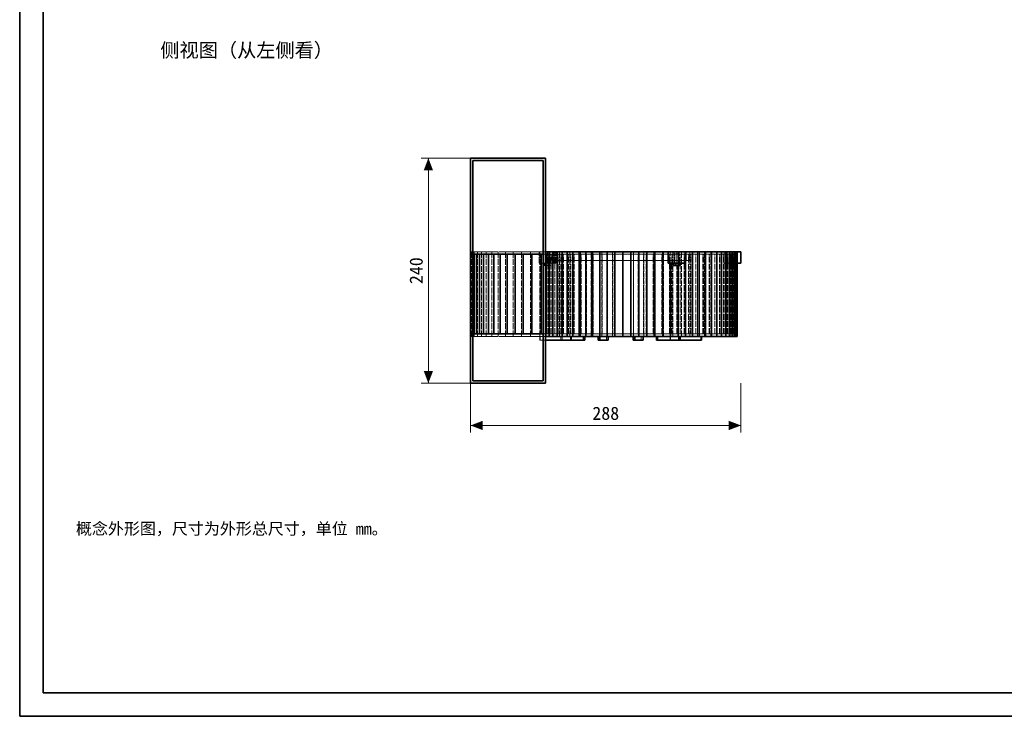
# Model space of a CAD drawing. Header units: millimetres. Extents: x 0 to 420, y 0 to 297.
# Tile 1 of 3: x 0 to 210, y 0 to 148. Entities that reach past the tile are written whole.
import ezdxf
from ezdxf.enums import TextEntityAlignment as Align

# ---------------------------------------------------------------- set-up
doc = ezdxf.new("R2010")
doc.units = ezdxf.units.MM
doc.linetypes.add('DASHED', pattern=[1.524, 1.27, -0.254])
for name, color, linetype, lineweight, true_color in [('DIM', 7, 'Continuous', 18, 0x1e5aa0), ('FRAME', 7, 'Continuous', 35, 0x3c3c3c), ('HIDDEN', 7, 'DASHED', 13, 0x969696), ('OUTLINE', 7, 'Continuous', 35, 0x141414), ('TEXT', 7, 'Continuous', 18, 0x141414)]:
    doc.layers.add(name, color=color, linetype=linetype, lineweight=lineweight, true_color=true_color)
doc.styles.add('ZH', font='simsun.ttc')

msp = doc.modelspace()

# ---------------------------------------------------------------- hatches: boundary and pattern name
at = {"layer": 'DIM'}
for points in [[(87.16, 119), (86.18, 116.4), (88.15, 116.4)], [(87.16, 71), (88.15, 73.6), (86.18, 73.6)], [(96.16, 62), (98.76, 61.01), (98.76, 62.99)], [(153.84, 62), (151.24, 62.99), (151.24, 61.01)]]:
    msp.add_hatch(color=7, dxfattribs=at).paths.add_polyline_path(points)

# ---------------------------------------------------------------- linework, layer by layer
for points in [[(96.16, 119), (85.66, 119)], [(87.16, 71), (87.16, 119)], [(96.16, 71), (85.66, 71)], [(96.16, 71), (96.16, 60.5)], [(153.84, 71), (153.84, 60.5)], [(96.16, 62), (153.84, 62)]]:
    msp.add_lwpolyline(points, dxfattribs=at)
at = {"layer": 'FRAME'}
for points in [[(0, 0), (420, 0), (420, 297), (0, 297)], [(5, 5), (415, 5), (415, 292), (5, 292)]]:
    msp.add_lwpolyline(points, close=True, dxfattribs=at)
at = {"layer": 'HIDDEN'}
for points in [[(96.16, 99), (96.16, 119)], [(96.66, 98.5), (96.66, 118.5)], [(111.66, 98.5), (111.66, 118.5)], [(112.16, 99), (112.16, 119)], [(96.16, 99), (112.16, 99)], [(96.45, 99), (96.16, 99)], [(96.16, 81), (96.16, 99)], [(96.93, 99), (96.45, 99)], [(96.45, 81), (96.45, 99)], [(97.61, 99), (96.93, 99)], [(96.93, 81), (96.93, 99)], [(98.47, 99), (97.61, 99)], [(97.61, 81), (97.61, 99)], [(99.51, 99), (98.47, 99)], [(98.47, 81), (98.47, 99)], [(100.71, 99), (99.51, 99)], [(99.51, 81), (99.51, 99)], [(102.08, 99), (100.71, 99)], [(100.71, 81), (100.71, 99)], [(103.6, 99), (102.08, 99)], [(102.08, 81), (102.08, 99)], [(105.26, 99), (103.6, 99)], [(103.6, 81), (103.6, 99)], [(107.04, 99), (105.26, 99)], [(105.26, 81), (105.26, 99)], [(108.94, 99), (107.04, 99)], [(107.04, 81), (107.04, 99)], [(110.93, 99), (108.94, 99)], [(108.94, 81), (108.94, 99)], [(114.37, 99), (113.77, 99), (113.17, 99), (112.57, 99), (111.97, 99), (111.37, 99), (110.77, 99)], [(110.77, 99), (111.07, 99), (111.37, 99), (111.67, 99), (111.97, 99), (112.27, 99), (112.57, 99)], [(110.77, 96.6), (110.77, 99)], [(112.57, 99), (110.93, 99)], [(110.93, 81), (110.93, 99)], [(113.09, 99), (112.92, 99), (112.75, 99), (112.57, 99), (112.4, 99), (112.23, 99), (112.05, 99)], [(112.05, 99), (112.23, 99), (112.4, 99), (112.57, 99), (112.75, 99), (112.92, 99), (113.09, 99)], [(112.05, 96.6), (112.05, 99)], [(112.16, 98.5), (112.16, 99)], [(112.57, 96.6), (112.57, 99)], [(113.09, 96.6), (113.09, 99)], [(115.16, 99), (113.97, 99)], [(113.97, 99), (114.04, 99), (114.1, 99), (114.17, 99), (114.24, 99), (114.31, 99), (114.37, 99)], [(113.97, 96.6), (113.97, 99)], [(142.16, 99), (140.95, 99), (139.73, 99), (138.51, 99), (137.3, 99), (136.08, 99), (134.86, 99), (133.64, 99), (132.43, 99), (131.21, 99), (129.99, 99), (128.77, 99), (127.56, 99), (126.34, 99), (125.12, 99), (123.9, 99), (122.69, 99), (121.47, 99), (120.25, 99), (119.03, 99), (117.82, 99), (116.6, 99), (115.38, 99), (114.16, 99)], [(114.16, 99), (115.38, 99), (116.6, 99), (117.82, 99), (119.03, 99), (120.25, 99), (121.47, 99), (122.69, 99), (123.9, 99), (125.12, 99), (126.34, 99), (127.56, 99), (128.77, 99), (129.99, 99), (131.21, 99), (132.43, 99), (133.64, 99), (134.86, 99), (136.08, 99), (137.3, 99), (138.51, 99), (139.73, 99), (140.95, 99), (142.16, 99)], [(114.16, 97.2), (114.16, 99)], [(114.37, 96.6), (114.37, 99)], [(117.37, 99), (115.16, 99)], [(115.16, 81), (115.16, 99)], [(119.61, 99), (117.37, 99)], [(117.37, 81), (117.37, 99)], [(121.89, 99), (119.61, 99)], [(119.61, 81), (119.61, 99)], [(124.17, 99), (121.89, 99)], [(121.89, 81), (121.89, 99)], [(126.45, 99), (124.17, 99)], [(124.17, 81), (124.17, 99)], [(128.71, 99), (126.45, 99)], [(126.45, 81), (126.45, 99)], [(130.94, 99), (128.71, 99)], [(128.71, 81), (128.71, 99)], [(133.13, 99), (130.94, 99)], [(130.94, 81), (130.94, 99)], [(135.25, 99), (133.13, 99)], [(133.13, 81), (133.13, 99)], [(137.3, 99), (135.25, 99)], [(135.25, 81), (135.25, 99)], [(139.27, 99), (137.3, 99)], [(137.3, 81), (137.3, 99)], [(138.34, 99), (138.74, 99)], [(138.74, 99), (138.67, 99), (138.6, 99), (138.54, 99), (138.47, 99), (138.4, 99), (138.34, 99)], [(138.74, 96.6), (138.74, 99)], [(141.14, 99), (139.27, 99)], [(139.27, 81), (139.27, 99)], [(140.66, 99), (140.48, 99), (140.31, 99), (140.14, 99), (139.96, 99), (139.79, 99), (139.62, 99)], [(139.62, 99), (139.79, 99), (139.96, 99), (140.14, 99), (140.31, 99), (140.48, 99), (140.66, 99)], [(139.62, 96.6), (139.62, 99)], [(141.94, 99), (141.64, 99), (141.35, 99), (141.06, 99), (140.77, 99), (140.48, 99), (140.19, 99)], [(140.19, 99), (140.44, 99)], [(140.19, 96.6), (140.19, 99)], [(140.44, 99), (141.94, 99)], [(140.44, 96.08), (140.44, 99)], [(140.66, 96.6), (140.66, 99)], [(142.9, 99), (141.14, 99)], [(141.14, 81), (141.14, 99)], [(142.16, 97.2), (142.16, 99)], [(144.54, 99), (142.9, 99)], [(142.9, 81), (142.9, 99)], [(146.06, 99), (144.54, 99)], [(144.54, 81), (144.54, 99)], [(147.44, 99), (146.06, 99)], [(146.06, 81), (146.06, 99)], [(148.68, 99), (147.44, 99)], [(147.44, 81), (147.44, 99)], [(149.77, 99), (148.68, 99)], [(148.68, 81), (148.68, 99)], [(150.24, 99), (149.77, 99)], [(149.77, 81), (149.77, 99)], [(153.84, 99), (153.24, 99), (152.64, 99), (152.04, 99), (151.44, 99), (150.84, 99), (150.24, 99)], [(150.24, 96.6), (150.24, 99)], [(151.5, 99), (150.9, 99)], [(150.9, 99), (151.25, 99), (151.61, 99), (151.96, 99), (152.31, 99), (152.66, 99), (153.02, 99)], [(150.9, 96.6), (150.9, 99)], [(152.12, 99), (151.5, 99)], [(151.5, 81), (151.5, 99)], [(152.56, 99), (152.38, 99), (152.21, 99), (152.04, 99), (151.86, 99), (151.69, 99), (151.52, 99)], [(151.52, 99), (151.69, 99), (151.86, 99), (152.04, 99), (152.21, 99), (152.38, 99), (152.56, 99)], [(151.52, 96.6), (151.52, 99)], [(152.58, 99), (152.12, 99)], [(152.12, 81), (152.12, 99)], [(152.56, 96.6), (152.56, 99)], [(152.88, 99), (152.58, 99)], [(152.58, 81), (152.58, 99)], [(153.02, 99), (152.88, 99)], [(152.88, 81), (152.88, 99)], [(96.95, 98.5), (96.66, 98.5)], [(96.66, 81.5), (96.66, 98.5)], [(97.42, 98.5), (96.95, 98.5)], [(98.09, 98.5), (97.42, 98.5)], [(98.94, 98.5), (98.09, 98.5)], [(99.97, 98.5), (98.94, 98.5)], [(101.16, 98.5), (99.97, 98.5)], [(102.51, 98.5), (101.16, 98.5)], [(104, 98.5), (102.51, 98.5)], [(105.64, 98.5), (104, 98.5)], [(107.39, 98.5), (105.64, 98.5)], [(109.26, 98.5), (107.39, 98.5)], [(111.22, 98.5), (109.26, 98.5)], [(113.27, 98.5), (111.22, 98.5)], [(111.66, 98.5), (112.16, 98.5)], [(111.66, 81.5), (111.66, 98.5)], [(112.16, 81.5), (112.16, 82.71), (112.16, 83.93), (112.16, 85.14), (112.16, 86.36), (112.16, 87.57), (112.16, 88.79), (112.16, 90), (112.16, 91.21), (112.16, 92.43), (112.16, 93.64), (112.16, 94.86), (112.16, 96.07), (112.16, 97.29), (112.16, 98.5)], [(112.17, 98.6), (112.17, 96.6)], [(112.17, 98.6), (112.31, 98.6), (112.44, 98.6), (112.57, 98.6), (112.71, 98.6), (112.84, 98.6), (112.97, 98.6)], [(112.97, 98.6), (112.84, 98.6), (112.71, 98.6), (112.57, 98.6), (112.44, 98.6), (112.31, 98.6), (112.17, 98.6)], [(112.27, 98.5), (112.65, 98.5)], [(112.65, 98.5), (113.32, 98.5)], [(112.65, 81.5), (112.65, 98.5)], [(112.97, 98.6), (112.97, 96.6)], [(115.38, 98.5), (113.27, 98.5)], [(113.27, 81.5), (113.27, 98.5)], [(113.32, 98.5), (114.1, 98.5)], [(113.32, 81.5), (113.32, 98.5)], [(142.76, 98.5), (141.55, 98.5), (140.33, 98.5), (139.11, 98.5), (137.9, 98.5), (136.68, 98.5), (135.46, 98.5), (134.25, 98.5), (133.03, 98.5), (131.81, 98.5), (130.6, 98.5), (129.38, 98.5), (128.16, 98.5), (126.95, 98.5), (125.73, 98.5), (124.51, 98.5), (123.3, 98.5), (122.08, 98.5), (120.86, 98.5), (119.65, 98.5), (118.43, 98.5), (117.21, 98.5), (116, 98.5), (114.78, 98.5), (113.56, 98.5)], [(113.56, 98.5), (114.78, 98.5), (116, 98.5), (117.21, 98.5), (118.43, 98.5), (119.65, 98.5), (120.86, 98.5), (122.08, 98.5), (123.3, 98.5), (124.51, 98.5), (125.73, 98.5), (126.95, 98.5), (128.16, 98.5), (129.38, 98.5), (130.6, 98.5), (131.81, 98.5), (133.03, 98.5), (134.25, 98.5), (135.46, 98.5), (136.68, 98.5), (137.9, 98.5), (139.11, 98.5), (140.33, 98.5), (141.55, 98.5), (142.76, 98.5)], [(113.56, 97.2), (113.56, 98.5)], [(142.76, 97.2), (141.55, 97.2), (140.33, 97.2), (139.11, 97.2), (137.9, 97.2), (136.68, 97.2), (135.46, 97.2), (134.25, 97.2), (133.03, 97.2), (131.81, 97.2), (130.6, 97.2), (129.38, 97.2), (128.16, 97.2), (126.95, 97.2), (125.73, 97.2), (124.51, 97.2), (123.3, 97.2), (122.08, 97.2), (120.86, 97.2), (119.65, 97.2), (118.43, 97.2), (117.21, 97.2), (116, 97.2), (114.78, 97.2), (113.56, 97.2)], [(113.56, 97.2), (114.78, 97.2), (116, 97.2), (117.21, 97.2), (118.43, 97.2), (119.65, 97.2), (120.86, 97.2), (122.08, 97.2), (123.3, 97.2), (124.51, 97.2), (125.73, 97.2), (126.95, 97.2), (128.16, 97.2), (129.38, 97.2), (130.6, 97.2), (131.81, 97.2), (133.03, 97.2), (134.25, 97.2), (135.46, 97.2), (136.68, 97.2), (137.9, 97.2), (139.11, 97.2), (140.33, 97.2), (141.55, 97.2), (142.76, 97.2)], [(114.1, 98.5), (114.99, 98.5)], [(114.1, 81.5), (114.1, 98.5)], [(142.16, 97.2), (140.95, 97.2), (139.73, 97.2), (138.51, 97.2), (137.3, 97.2), (136.08, 97.2), (134.86, 97.2), (133.64, 97.2), (132.43, 97.2), (131.21, 97.2), (129.99, 97.2), (128.77, 97.2), (127.56, 97.2), (126.34, 97.2), (125.12, 97.2), (123.9, 97.2), (122.69, 97.2), (121.47, 97.2), (120.25, 97.2), (119.03, 97.2), (117.82, 97.2), (116.6, 97.2), (115.38, 97.2), (114.16, 97.2)], [(114.16, 97.2), (115.38, 97.2), (116.6, 97.2), (117.82, 97.2), (119.03, 97.2), (120.25, 97.2), (121.47, 97.2), (122.69, 97.2), (123.9, 97.2), (125.12, 97.2), (126.34, 97.2), (127.56, 97.2), (128.77, 97.2), (129.99, 97.2), (131.21, 97.2), (132.43, 97.2), (133.64, 97.2), (134.86, 97.2), (136.08, 97.2), (137.3, 97.2), (138.51, 97.2), (139.73, 97.2), (140.95, 97.2), (142.16, 97.2)], [(114.99, 98.5), (115.99, 98.5)], [(114.99, 81.5), (114.99, 98.5)], [(117.55, 98.5), (115.38, 98.5)], [(115.38, 81.5), (115.38, 98.5)], [(115.99, 98.5), (117.08, 98.5)], [(115.99, 81.5), (115.99, 98.5)], [(117.08, 98.5), (118.27, 98.5)], [(117.08, 81.5), (117.08, 98.5)], [(119.76, 98.5), (117.55, 98.5)], [(117.55, 81.5), (117.55, 98.5)], [(118.27, 98.5), (119.55, 98.5)], [(118.27, 81.5), (118.27, 98.5)], [(119.55, 98.5), (120.9, 98.5)], [(119.55, 81.5), (119.55, 98.5)], [(121.99, 98.5), (119.76, 98.5)], [(119.76, 81.5), (119.76, 98.5)], [(120.9, 98.5), (122.33, 98.5)], [(120.9, 81.5), (120.9, 98.5)], [(124.24, 98.5), (121.99, 98.5)], [(121.99, 81.5), (121.99, 98.5)], [(122.33, 98.5), (123.83, 98.5)], [(122.33, 81.5), (122.33, 98.5)], [(123.83, 98.5), (125.38, 98.5)], [(123.83, 81.5), (123.83, 98.5)], [(126.48, 98.5), (124.24, 98.5)], [(124.24, 81.5), (124.24, 98.5)], [(125.38, 98.5), (126.97, 98.5)], [(125.38, 81.5), (125.38, 98.5)], [(128.7, 98.5), (126.48, 98.5)], [(126.48, 81.5), (126.48, 98.5)], [(126.97, 98.5), (128.61, 98.5)], [(126.97, 81.5), (126.97, 98.5)], [(128.61, 98.5), (130.27, 98.5)], [(128.61, 81.5), (128.61, 98.5)], [(130.89, 98.5), (128.7, 98.5)], [(128.7, 81.5), (128.7, 98.5)], [(130.27, 98.5), (131.94, 98.5)], [(130.27, 81.5), (130.27, 98.5)], [(133.04, 98.5), (130.89, 98.5)], [(130.89, 81.5), (130.89, 98.5)], [(131.94, 98.5), (133.62, 98.5)], [(131.94, 81.5), (131.94, 98.5)], [(135.12, 98.5), (133.04, 98.5)], [(133.04, 81.5), (133.04, 98.5)], [(133.62, 98.5), (135.29, 98.5)], [(133.62, 81.5), (133.62, 98.5)], [(137.14, 98.5), (135.12, 98.5)], [(135.12, 81.5), (135.12, 98.5)], [(135.29, 98.5), (136.95, 98.5)], [(135.29, 81.5), (135.29, 98.5)], [(136.95, 98.5), (138.58, 98.5)], [(136.95, 81.5), (136.95, 98.5)], [(139.06, 98.5), (137.14, 98.5)], [(137.14, 81.5), (137.14, 98.5)], [(138.58, 98.5), (140.16, 98.5)], [(138.58, 81.5), (138.58, 98.5)], [(140.9, 98.5), (139.06, 98.5)], [(139.06, 81.5), (139.06, 98.5)], [(139.74, 98.6), (139.74, 96.6)], [(139.74, 98.6), (139.87, 98.6), (140, 98.6), (140.14, 98.6), (140.27, 98.6), (140.4, 98.6), (140.54, 98.6)], [(140.54, 98.6), (140.4, 98.6), (140.27, 98.6), (140.14, 98.6), (140, 98.6), (139.87, 98.6), (139.74, 98.6)], [(140.16, 98.5), (141.7, 98.5)], [(140.16, 81.5), (140.16, 98.5)], [(140.54, 98.6), (140.54, 96.6)], [(142.62, 98.5), (140.9, 98.5)], [(140.9, 81.5), (140.9, 98.5)], [(141.7, 98.5), (143.17, 98.5)], [(141.7, 81.5), (141.7, 98.5)], [(144.24, 98.5), (142.62, 98.5)], [(142.62, 81.5), (142.62, 98.5)], [(142.76, 97.2), (142.76, 98.5)], [(143.17, 98.5), (144.57, 98.5)], [(143.17, 81.5), (143.17, 98.5)], [(145.72, 98.5), (144.24, 98.5)], [(144.24, 81.5), (144.24, 98.5)], [(144.57, 98.5), (145.89, 98.5)], [(144.57, 81.5), (144.57, 98.5)], [(147.08, 98.5), (145.72, 98.5)], [(145.72, 81.5), (145.72, 98.5)], [(145.89, 98.5), (147.11, 98.5)], [(145.89, 81.5), (145.89, 98.5)], [(148.29, 98.5), (147.08, 98.5)], [(147.08, 81.5), (147.08, 98.5)], [(147.11, 98.5), (148.23, 98.5)], [(147.11, 81.5), (147.11, 98.5)], [(148.23, 98.5), (149.24, 98.5)], [(148.23, 81.5), (148.23, 98.5)], [(149.36, 98.5), (148.29, 98.5)], [(148.29, 81.5), (148.29, 98.5)], [(149.24, 98.5), (150.12, 98.5)], [(149.24, 81.5), (149.24, 98.5)], [(150.28, 98.5), (149.36, 98.5)], [(149.36, 81.5), (149.36, 98.5)], [(150.12, 98.5), (150.88, 98.5)], [(150.12, 81.5), (150.12, 98.5)], [(151.04, 98.5), (150.28, 98.5)], [(150.28, 81.5), (150.28, 98.5)], [(150.88, 98.5), (151.5, 98.5)], [(150.88, 81.5), (150.88, 98.5)], [(151.65, 98.5), (151.04, 98.5)], [(151.04, 81.5), (151.04, 98.5)], [(151.5, 98.5), (151.98, 98.5)], [(151.5, 81.5), (151.5, 98.5)], [(151.64, 98.6), (151.64, 96.6)], [(151.64, 98.6), (151.77, 98.6), (151.9, 98.6), (152.04, 98.6), (152.17, 98.6), (152.3, 98.6), (152.44, 98.6)], [(152.44, 98.6), (152.3, 98.6), (152.17, 98.6), (152.04, 98.6), (151.9, 98.6), (151.77, 98.6), (151.64, 98.6)], [(152.1, 98.5), (151.65, 98.5)], [(151.65, 81.5), (151.65, 98.5)], [(151.98, 98.5), (152.31, 98.5)], [(151.98, 81.5), (151.98, 98.5)], [(152.39, 98.5), (152.1, 98.5)], [(152.1, 81.5), (152.1, 98.5)], [(152.31, 98.5), (152.49, 98.5)], [(152.31, 81.5), (152.31, 98.5)], [(152.52, 98.5), (152.39, 98.5)], [(152.39, 81.5), (152.39, 98.5)], [(152.44, 98.6), (152.44, 96.6)], [(152.49, 98.5), (152.52, 98.5)], [(152.49, 81.5), (152.49, 98.5)], [(152.52, 81.5), (152.52, 98.5)], [(114.37, 96.6), (113.77, 96.6), (113.17, 96.6), (112.57, 96.6), (111.97, 96.6), (111.37, 96.6), (110.77, 96.6)], [(110.77, 96.6), (111.07, 96.6), (111.37, 96.6), (111.67, 96.6), (111.97, 96.6), (112.27, 96.6), (112.57, 96.6)], [(111.83, 96.6), (111.83, 96.08)], [(111.83, 96.6), (112.2, 96.6)], [(112.2, 96.6), (111.83, 96.6)], [(111.83, 96.08), (112.2, 96.08)], [(112.2, 96.08), (111.83, 96.08)], [(113.09, 96.6), (112.92, 96.6), (112.75, 96.6), (112.57, 96.6), (112.4, 96.6), (112.23, 96.6), (112.05, 96.6)], [(112.05, 96.6), (112.23, 96.6), (112.4, 96.6), (112.57, 96.6), (112.75, 96.6), (112.92, 96.6), (113.09, 96.6)], [(112.17, 96.6), (112.31, 96.6), (112.44, 96.6), (112.57, 96.6), (112.71, 96.6), (112.84, 96.6), (112.97, 96.6)], [(112.97, 96.6), (112.84, 96.6), (112.71, 96.6), (112.57, 96.6), (112.44, 96.6), (112.31, 96.6), (112.17, 96.6)], [(112.2, 96.6), (112.2, 96.08)], [(112.2, 96.6), (112.2, 96.08)], [(112.2, 96.6), (112.94, 96.6)], [(112.94, 96.6), (112.2, 96.6)], [(112.2, 96.08), (112.94, 96.08)], [(112.94, 96.08), (112.2, 96.08)], [(113.01, 96.6), (112.57, 96.6)], [(112.94, 96.6), (112.94, 96.08)], [(112.94, 96.6), (113.31, 96.6)], [(113.31, 96.6), (112.94, 96.6)], [(112.94, 96.6), (112.94, 96.08)], [(112.94, 96.08), (113.31, 96.08)], [(113.31, 96.08), (112.94, 96.08)], [(113.01, 81), (113.01, 96.6)], [(113.97, 96.6), (113.01, 96.6)], [(113.31, 96.6), (113.31, 96.08)], [(113.97, 96.6), (114.04, 96.6), (114.1, 96.6), (114.17, 96.6), (114.24, 96.6), (114.31, 96.6), (114.37, 96.6)], [(138.34, 96.6), (138.4, 96.6), (138.47, 96.6), (138.54, 96.6), (138.6, 96.6), (138.67, 96.6), (138.74, 96.6)], [(138.74, 96.6), (138.82, 96.6)], [(138.82, 96.6), (140.19, 96.6)], [(139.4, 96.6), (139.77, 96.6)], [(139.77, 96.6), (139.4, 96.6)], [(139.4, 96.08), (139.77, 96.08)], [(140.66, 96.6), (140.48, 96.6), (140.31, 96.6), (140.14, 96.6), (139.96, 96.6), (139.79, 96.6), (139.62, 96.6)], [(139.62, 96.6), (139.79, 96.6), (139.96, 96.6), (140.14, 96.6), (140.31, 96.6), (140.48, 96.6), (140.66, 96.6)], [(139.74, 96.6), (139.87, 96.6), (140, 96.6), (140.14, 96.6), (140.27, 96.6), (140.4, 96.6), (140.54, 96.6)], [(140.54, 96.6), (140.4, 96.6), (140.27, 96.6), (140.14, 96.6), (140, 96.6), (139.87, 96.6), (139.74, 96.6)], [(139.77, 96.6), (139.77, 96.08)], [(139.77, 96.6), (140.5, 96.6)], [(140.5, 96.6), (139.77, 96.6)], [(139.77, 96.08), (140.5, 96.08)], [(140.19, 96.6), (140.48, 96.6), (140.77, 96.6), (141.06, 96.6), (141.35, 96.6), (141.64, 96.6), (141.94, 96.6)], [(140.5, 96.6), (140.5, 96.08)], [(140.5, 96.6), (140.87, 96.6)], [(140.87, 96.6), (140.5, 96.6)], [(140.5, 96.08), (140.87, 96.08)], [(150.71, 96.6), (150.24, 96.6)], [(153.84, 96.6), (153.24, 96.6), (152.64, 96.6), (152.04, 96.6), (151.44, 96.6), (150.84, 96.6), (150.24, 96.6)], [(150.71, 81), (150.71, 96.6)], [(150.9, 96.6), (150.71, 96.6)], [(150.9, 96.6), (151.25, 96.6), (151.61, 96.6), (151.96, 96.6), (152.31, 96.6), (152.66, 96.6), (153.02, 96.6)], [(151.3, 96.6), (151.3, 96.08)], [(151.3, 96.6), (151.67, 96.6)], [(151.67, 96.6), (151.3, 96.6)], [(151.3, 96.08), (151.67, 96.08)], [(151.67, 96.08), (151.3, 96.08)], [(152.56, 96.6), (152.38, 96.6), (152.21, 96.6), (152.04, 96.6), (151.86, 96.6), (151.69, 96.6), (151.52, 96.6)], [(151.52, 96.6), (151.69, 96.6), (151.86, 96.6), (152.04, 96.6), (152.21, 96.6), (152.38, 96.6), (152.56, 96.6)], [(151.64, 96.6), (151.77, 96.6), (151.9, 96.6), (152.04, 96.6), (152.17, 96.6), (152.3, 96.6), (152.44, 96.6)], [(152.44, 96.6), (152.3, 96.6), (152.17, 96.6), (152.04, 96.6), (151.9, 96.6), (151.77, 96.6), (151.64, 96.6)], [(151.67, 96.6), (151.67, 96.08)], [(151.67, 96.6), (151.67, 96.08)], [(151.67, 96.6), (152.4, 96.6)], [(152.4, 96.6), (151.67, 96.6)], [(151.67, 96.08), (152.4, 96.08)], [(152.4, 96.08), (151.67, 96.08)], [(152.4, 96.6), (152.4, 96.08)], [(152.4, 96.6), (152.77, 96.6)], [(152.77, 96.6), (152.4, 96.6)], [(152.4, 96.6), (152.4, 96.08)], [(152.4, 96.08), (152.77, 96.08)], [(152.77, 96.08), (152.4, 96.08)], [(152.77, 96.6), (152.77, 96.08)], [(96.16, 81), (112.16, 81)], [(96.45, 81), (96.16, 81)], [(96.16, 81), (96.16, 71)], [(96.93, 81), (96.45, 81)], [(96.95, 81.5), (96.66, 81.5)], [(96.66, 81.5), (96.66, 71.5)], [(97.61, 81), (96.93, 81)], [(97.42, 81.5), (96.95, 81.5)], [(98.09, 81.5), (97.42, 81.5)], [(98.47, 81), (97.61, 81)], [(98.94, 81.5), (98.09, 81.5)], [(99.51, 81), (98.47, 81)], [(99.97, 81.5), (98.94, 81.5)], [(100.71, 81), (99.51, 81)], [(101.16, 81.5), (99.97, 81.5)], [(102.08, 81), (100.71, 81)], [(102.51, 81.5), (101.16, 81.5)], [(103.6, 81), (102.08, 81)], [(104, 81.5), (102.51, 81.5)], [(105.26, 81), (103.6, 81)], [(105.64, 81.5), (104, 81.5)], [(107.04, 81), (105.26, 81)], [(107.39, 81.5), (105.64, 81.5)], [(108.94, 81), (107.04, 81)], [(109.26, 81.5), (107.39, 81.5)], [(110.93, 81), (108.94, 81)], [(111.22, 81.5), (109.26, 81.5)], [(117.49, 81), (110.92, 81)], [(110.92, 81), (111.02, 81)], [(110.92, 80.2), (110.92, 81)], [(117.49, 80.2), (110.92, 80.2)], [(110.92, 80.2), (111.02, 80.2)], [(113.01, 81), (110.93, 81)], [(117.59, 81), (111.02, 81)], [(111.02, 80.2), (111.02, 81)], [(112.16, 80.2), (111.02, 80.2)], [(113.27, 81.5), (111.22, 81.5)], [(111.66, 81.5), (112.16, 81.5)], [(111.66, 81.5), (111.66, 80.25), (111.66, 79), (111.66, 77.75), (111.66, 76.5), (111.66, 75.25), (111.66, 74), (111.66, 72.75), (111.66, 71.5)], [(112.16, 81), (112.16, 81.5)], [(112.16, 81), (112.16, 79.75), (112.16, 78.5), (112.16, 77.25), (112.16, 76), (112.16, 74.75), (112.16, 73.5), (112.16, 72.25), (112.16, 71)], [(112.27, 81.5), (112.65, 81.5)], [(112.65, 81.5), (113.32, 81.5)], [(115.16, 81), (113.01, 81)], [(115.38, 81.5), (113.27, 81.5)], [(113.32, 81.5), (114.1, 81.5)], [(114.1, 81.5), (114.99, 81.5)], [(114.99, 81.5), (115.99, 81.5)], [(117.37, 81), (115.16, 81)], [(117.55, 81.5), (115.38, 81.5)], [(120.25, 81), (115.44, 81)], [(115.72, 81), (115.44, 81)], [(115.44, 80.2), (115.44, 81)], [(117.59, 80.2), (115.44, 80.2)], [(115.72, 80.2), (115.44, 80.2)], [(120.53, 81), (115.72, 81)], [(115.72, 80.2), (115.72, 81)], [(120.53, 80.2), (115.72, 80.2)], [(115.99, 81.5), (117.08, 81.5)], [(117.08, 81.5), (118.27, 81.5)], [(119.61, 81), (117.37, 81)], [(117.49, 81), (117.59, 81)], [(117.49, 80.2), (117.49, 81)], [(117.49, 80.2), (117.59, 80.2)], [(119.76, 81.5), (117.55, 81.5)], [(118.27, 81.5), (119.55, 81.5)], [(119.55, 81.5), (120.9, 81.5)], [(121.89, 81), (119.61, 81)], [(121.99, 81.5), (119.76, 81.5)], [(120.53, 81), (120.25, 81)], [(135.56, 81.5), (134.33, 81.5), (133.1, 81.5), (131.86, 81.5), (130.63, 81.5), (129.4, 81.5), (128.16, 81.5), (126.93, 81.5), (125.7, 81.5), (124.46, 81.5), (123.23, 81.5), (122, 81.5), (120.76, 81.5)], [(120.76, 81.5), (122, 81.5), (123.23, 81.5), (124.46, 81.5), (125.7, 81.5), (126.93, 81.5), (128.16, 81.5), (129.4, 81.5), (130.63, 81.5), (131.86, 81.5), (133.1, 81.5), (134.33, 81.5), (135.56, 81.5)], [(120.76, 81), (120.76, 81.5)], [(135.56, 81), (134.33, 81), (133.1, 81), (131.86, 81), (130.63, 81), (129.4, 81), (128.16, 81), (126.93, 81), (125.7, 81), (124.46, 81), (123.23, 81), (122, 81), (120.76, 81)], [(120.76, 81), (122, 81), (123.23, 81), (124.46, 81), (125.7, 81), (126.93, 81), (128.16, 81), (129.4, 81), (130.63, 81), (131.86, 81), (133.1, 81), (134.33, 81), (135.56, 81)], [(120.9, 81.5), (122.33, 81.5)], [(124.17, 81), (121.89, 81)], [(124.24, 81.5), (121.99, 81.5)], [(122.33, 81.5), (123.83, 81.5)], [(125.12, 81), (123.36, 81)], [(123.36, 81), (123.75, 81)], [(125.12, 80.2), (123.36, 80.2)], [(125.51, 81), (123.75, 81)], [(123.83, 81.5), (125.38, 81.5)], [(126.45, 81), (124.17, 81)], [(126.48, 81.5), (124.24, 81.5)], [(125.12, 81), (125.51, 81)], [(125.12, 80.2), (125.12, 81)], [(125.12, 80.2), (125.51, 80.2)], [(125.38, 81.5), (126.97, 81.5)], [(128.71, 81), (126.45, 81)], [(128.7, 81.5), (126.48, 81.5)], [(126.97, 81.5), (128.61, 81.5)], [(128.61, 81.5), (130.27, 81.5)], [(130.89, 81.5), (128.7, 81.5)], [(130.94, 81), (128.71, 81)], [(130.27, 81.5), (131.94, 81.5)], [(131.2, 81), (130.82, 81)], [(130.82, 81), (132.58, 81)], [(130.82, 80.2), (132.58, 80.2)], [(133.04, 81.5), (130.89, 81.5)], [(133.13, 81), (130.94, 81)], [(131.2, 81), (132.96, 81)], [(131.94, 81.5), (133.62, 81.5)], [(132.96, 81), (132.58, 81)], [(132.58, 80.2), (132.58, 81)], [(132.96, 80.2), (132.58, 80.2)], [(135.12, 81.5), (133.04, 81.5)], [(135.25, 81), (133.13, 81)], [(133.62, 81.5), (135.29, 81.5)], [(137.14, 81.5), (135.12, 81.5)], [(137.3, 81), (135.25, 81)], [(135.29, 81.5), (136.95, 81.5)], [(135.56, 81), (135.56, 81.5)], [(135.8, 81), (136.08, 81)], [(135.8, 81), (140.61, 81)], [(135.8, 80.2), (136.08, 80.2)], [(136.08, 81), (140.89, 81)], [(136.08, 80.2), (136.08, 81)], [(136.08, 80.2), (140.89, 80.2)], [(136.95, 81.5), (138.58, 81.5)], [(139.06, 81.5), (137.14, 81.5)], [(139.27, 81), (137.3, 81)], [(138.58, 81.5), (140.16, 81.5)], [(138.84, 81), (138.74, 81)], [(138.74, 81), (145.31, 81)], [(138.74, 80.2), (138.74, 81)], [(138.84, 80.2), (138.74, 80.2)], [(138.74, 80.2), (145.31, 80.2)], [(138.84, 81), (145.41, 81)], [(138.84, 80.2), (138.84, 81)], [(138.84, 80.2), (140.89, 80.2)], [(140.9, 81.5), (139.06, 81.5)], [(141.14, 81), (139.27, 81)], [(140.16, 81.5), (141.7, 81.5)], [(140.61, 81), (140.89, 81)], [(142.62, 81.5), (140.9, 81.5)], [(142.9, 81), (141.14, 81)], [(141.7, 81.5), (143.17, 81.5)], [(144.24, 81.5), (142.62, 81.5)], [(144.54, 81), (142.9, 81)], [(143.17, 81.5), (144.57, 81.5)], [(145.72, 81.5), (144.24, 81.5)], [(146.06, 81), (144.54, 81)], [(144.57, 81.5), (145.89, 81.5)], [(145.41, 81), (145.31, 81)], [(145.31, 80.2), (145.31, 81)], [(145.41, 80.2), (145.31, 80.2)], [(147.08, 81.5), (145.72, 81.5)], [(145.89, 81.5), (147.11, 81.5)], [(147.44, 81), (146.06, 81)], [(148.29, 81.5), (147.08, 81.5)], [(147.11, 81.5), (148.23, 81.5)], [(148.68, 81), (147.44, 81)], [(148.23, 81.5), (149.24, 81.5)], [(149.36, 81.5), (148.29, 81.5)], [(149.77, 81), (148.68, 81)], [(149.24, 81.5), (150.12, 81.5)], [(150.28, 81.5), (149.36, 81.5)], [(150.71, 81), (149.77, 81)], [(150.12, 81.5), (150.88, 81.5)], [(151.04, 81.5), (150.28, 81.5)], [(151.5, 81), (150.71, 81)], [(150.88, 81.5), (151.5, 81.5)], [(151.65, 81.5), (151.04, 81.5)], [(151.5, 81.5), (151.98, 81.5)], [(152.12, 81), (151.5, 81)], [(152.1, 81.5), (151.65, 81.5)], [(151.98, 81.5), (152.31, 81.5)], [(152.39, 81.5), (152.1, 81.5)], [(152.58, 81), (152.12, 81)], [(152.31, 81.5), (152.49, 81.5)], [(152.52, 81.5), (152.39, 81.5)], [(152.49, 81.5), (152.52, 81.5)], [(152.88, 81), (152.58, 81)], [(153.02, 81), (152.88, 81)]]:
    msp.add_lwpolyline(points, dxfattribs=at)
at = {"layer": 'OUTLINE'}
for points in [[(96.16, 71), (96.16, 119)], [(96.16, 119), (112.16, 119)], [(96.66, 118.5), (111.66, 118.5)], [(96.66, 71.5), (96.66, 118.5)], [(111.66, 118.5), (111.66, 71.5)], [(112.16, 119), (112.16, 71)], [(112.16, 99), (112.22, 99)], [(112.22, 99), (112.92, 99)], [(112.22, 98.5), (112.22, 99)], [(112.92, 81), (112.92, 99)], [(112.92, 99), (113.72, 99)], [(113.72, 81), (113.72, 99)], [(113.72, 99), (114.64, 99)], [(114.64, 99), (115.67, 99)], [(114.64, 81), (114.64, 99)], [(115.67, 99), (116.79, 99)], [(115.67, 81), (115.67, 99)], [(116.79, 99), (118.01, 99)], [(116.79, 81), (116.79, 99)], [(118.01, 99), (119.33, 99)], [(118.01, 81), (118.01, 99)], [(119.33, 99), (120.72, 99)], [(119.33, 81), (119.33, 99)], [(120.72, 99), (122.19, 99)], [(120.72, 81), (120.72, 99)], [(122.19, 99), (123.72, 99)], [(122.19, 81), (122.19, 99)], [(123.72, 99), (125.31, 99)], [(123.72, 81), (123.72, 99)], [(125.31, 99), (126.94, 99)], [(125.31, 81), (125.31, 99)], [(126.94, 99), (128.62, 99)], [(126.94, 81), (126.94, 99)], [(128.62, 99), (130.32, 99)], [(128.62, 81), (128.62, 99)], [(130.32, 99), (132.03, 99)], [(130.32, 81), (130.32, 99)], [(132.03, 99), (133.75, 99)], [(132.03, 81), (132.03, 99)], [(133.75, 99), (135.46, 99)], [(133.75, 81), (133.75, 99)], [(135.46, 99), (137.15, 99)], [(135.46, 81), (135.46, 99)], [(137.15, 99), (138.34, 99)], [(137.15, 81), (137.15, 99)], [(138.34, 99), (138.94, 99), (139.54, 99), (140.14, 99), (140.74, 99), (141.34, 99), (141.94, 99)], [(138.34, 96.6), (138.34, 99)], [(141.94, 99), (142.01, 99)], [(141.94, 96.6), (141.94, 99)], [(142.01, 99), (143.51, 99)], [(142.01, 81), (142.01, 99)], [(143.51, 99), (144.94, 99)], [(143.51, 81), (143.51, 99)], [(144.94, 99), (146.28, 99)], [(144.94, 81), (144.94, 99)], [(146.28, 99), (147.52, 99)], [(146.28, 81), (146.28, 99)], [(147.52, 99), (148.66, 99)], [(147.52, 81), (147.52, 99)], [(148.66, 99), (149.69, 99)], [(148.66, 81), (148.66, 99)], [(149.69, 99), (150.59, 99)], [(149.69, 81), (149.69, 99)], [(150.59, 99), (151.36, 99)], [(150.59, 81), (150.59, 99)], [(151.36, 99), (151.99, 99)], [(151.36, 81), (151.36, 99)], [(151.99, 99), (152.48, 99)], [(151.99, 81), (151.99, 99)], [(152.48, 99), (152.81, 99)], [(152.48, 81), (152.48, 99)], [(152.81, 99), (152.99, 99)], [(152.81, 81), (152.81, 99)], [(152.99, 99), (153.02, 99)], [(152.99, 81), (152.99, 99)], [(153.02, 99), (153.15, 99), (153.29, 99), (153.43, 99), (153.56, 99), (153.7, 99), (153.84, 99)], [(153.02, 81), (153.02, 99)], [(153.84, 96.6), (153.84, 99)], [(96.66, 98.5), (111.66, 98.5)], [(96.95, 81.5), (96.95, 98.5)], [(97.42, 81.5), (97.42, 98.5)], [(98.09, 81.5), (98.09, 98.5)], [(98.94, 81.5), (98.94, 98.5)], [(99.97, 81.5), (99.97, 98.5)], [(101.16, 81.5), (101.16, 98.5)], [(102.51, 81.5), (102.51, 98.5)], [(104, 81.5), (104, 98.5)], [(105.64, 81.5), (105.64, 98.5)], [(107.39, 81.5), (107.39, 98.5)], [(109.26, 81.5), (109.26, 98.5)], [(111.22, 81.5), (111.22, 98.5)], [(112.16, 98.5), (112.22, 98.5)], [(112.22, 98.5), (112.27, 98.5)], [(112.27, 81.5), (112.27, 98.5)], [(141.94, 96.6), (141.34, 96.6), (140.74, 96.6), (140.14, 96.6), (139.54, 96.6), (138.94, 96.6), (138.34, 96.6)], [(138.82, 81), (138.82, 96.6)], [(139.4, 96.6), (139.4, 96.08)], [(139.77, 96.08), (139.4, 96.08)], [(139.77, 96.6), (139.77, 96.08)], [(140.5, 96.08), (139.77, 96.08)], [(140.44, 81), (140.44, 96.08)], [(140.5, 96.6), (140.5, 96.08)], [(140.87, 96.08), (140.5, 96.08)], [(140.87, 96.6), (140.87, 96.08)], [(153.02, 96.6), (153.15, 96.6), (153.29, 96.6), (153.43, 96.6), (153.56, 96.6), (153.7, 96.6), (153.84, 96.6)], [(111.66, 81.5), (96.66, 81.5)], [(112.16, 81.5), (112.22, 81.5)], [(112.16, 81), (112.22, 81)], [(117.59, 80.2), (112.16, 80.2)], [(112.22, 81.5), (112.27, 81.5)], [(112.22, 81), (112.22, 81.5)], [(112.22, 81), (112.92, 81)], [(112.92, 81), (113.72, 81)], [(113.72, 81), (114.64, 81)], [(114.64, 81), (115.67, 81)], [(115.67, 81), (116.79, 81)], [(116.79, 81), (118.01, 81)], [(117.59, 80.2), (117.59, 81)], [(120.25, 80.2), (117.59, 80.2)], [(118.01, 81), (119.33, 81)], [(119.33, 81), (120.72, 81)], [(120.25, 80.2), (120.25, 81)], [(120.53, 80.2), (120.25, 80.2)], [(120.53, 80.2), (120.53, 81)], [(120.72, 81), (122.19, 81)], [(122.19, 81), (123.72, 81)], [(123.36, 80.2), (123.36, 81)], [(123.36, 80.2), (123.75, 80.2)], [(123.72, 81), (125.31, 81)], [(123.75, 80.2), (123.75, 81)], [(125.51, 80.2), (123.75, 80.2)], [(125.31, 81), (126.94, 81)], [(125.51, 80.2), (125.51, 81)], [(126.94, 81), (128.62, 81)], [(128.62, 81), (130.32, 81)], [(130.32, 81), (132.03, 81)], [(130.82, 80.2), (130.82, 81)], [(131.2, 80.2), (130.82, 80.2)], [(131.2, 80.2), (131.2, 81)], [(131.2, 80.2), (132.96, 80.2)], [(132.03, 81), (133.75, 81)], [(132.96, 80.2), (132.96, 81)], [(133.75, 81), (135.46, 81)], [(135.46, 81), (137.15, 81)], [(135.8, 80.2), (135.8, 81)], [(135.8, 80.2), (140.61, 80.2)], [(137.15, 81), (138.82, 81)], [(138.82, 81), (140.44, 81)], [(140.44, 81), (142.01, 81)], [(140.61, 80.2), (140.61, 81)], [(140.61, 80.2), (140.89, 80.2)], [(140.89, 80.2), (140.89, 81)], [(140.89, 80.2), (145.41, 80.2)], [(142.01, 81), (143.51, 81)], [(143.51, 81), (144.94, 81)], [(144.94, 81), (146.28, 81)], [(145.41, 80.2), (145.41, 81)], [(146.28, 81), (147.52, 81)], [(147.52, 81), (148.66, 81)], [(148.66, 81), (149.69, 81)], [(149.69, 81), (150.59, 81)], [(150.59, 81), (151.36, 81)], [(151.36, 81), (151.99, 81)], [(151.99, 81), (152.48, 81)], [(152.48, 81), (152.81, 81)], [(152.81, 81), (152.99, 81)], [(152.99, 81), (153.02, 81)], [(111.66, 71.5), (96.66, 71.5)], [(112.16, 71), (96.16, 71)]]:
    msp.add_lwpolyline(points, dxfattribs=at)

# ---------------------------------------------------------------- texts
at = {"layer": 'DIM', "style": 'ZH'}
msp.add_text('240', height=2.8, rotation=90, dxfattribs=at).set_placement((84.56, 95), align=Align.MIDDLE_CENTER)
msp.add_text('288', height=2.8, dxfattribs=at).set_placement((125, 64.6), align=Align.MIDDLE_CENTER)
at = {"layer": 'TEXT', "style": 'ZH'}
for s, height, p in [('侧视图（从左侧看）', 3, (30, 142)), ('概念外形图，尺寸为外形总尺寸，单位 mm。', 2.5, (12, 40))]:
    msp.add_text(s, height=height, dxfattribs=at).set_placement(p, align=Align.MIDDLE_LEFT)

doc.saveas('drawing.dxf')
